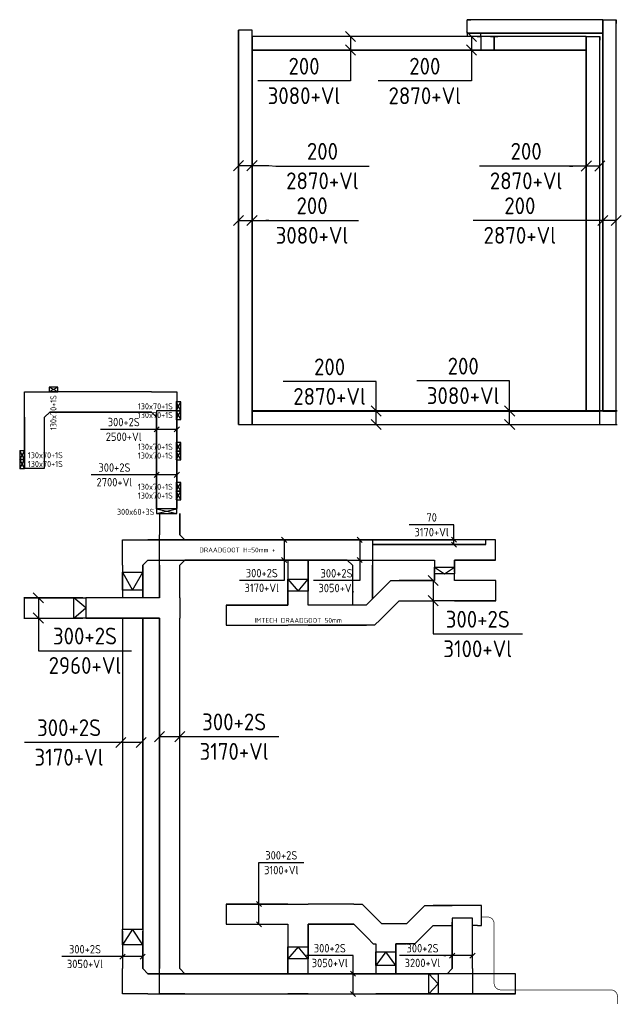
# Model space of a CAD drawing. Header units: millimetres. Extents: x 6367 to 78587, y -395 to 56595.
# Tile 3 of 6: x 30750 to 39670, y 15970 to 30575. Entities that reach past the tile are written whole.
import ezdxf
from ezdxf.enums import TextEntityAlignment as Align

# ---------------------------------------------------------------- set-up
doc = ezdxf.new("R2010")
doc.units = ezdxf.units.MM
doc.header["$LTSCALE"] = 100
doc.linetypes.add('HIDDEN', pattern=[9.525, 6.35, -3.175])
doc.layers.get('0').update_dxf_attribs({"linetype": 'CONTINUOUS'})
for name, color, linetype in [('EB61301-_ATTRIB', 2, 'CONTINUOUS'), ('EB6138--_ATTRIB', 2, 'CONTINUOUS'), ('EL61301-_KABELGOOT', 3, 'CONTINUOUS'), ('EL61307-_DRAADGOOT', 3, 'HIDDEN'), ('EL61307-_DRAADGOOT_IMTECH', 3, 'HIDDEN'), ('EM61301-_BEMATING', 1, 'CONTINUOUS'), ('EM61307-_BEMATING', 1, 'CONTINUOUS')]:
    doc.layers.add(name, color=color, linetype=linetype)
doc.styles.add('1_8', font='iso')
doc.styles.add('NORATT', font='isocp.shx')
doc.styles.add('NORDIM', font='isocp.shx')

# ---------------------------------------------------------------- blocks, each defined once
blk = doc.blocks.new('EH100000')
at = {"color": 0, "linetype": 'ByBlock'}
for p, q in [((1, 0.5), (0, 0.5)), ((1, 0.5, 1), (0, 0.5, 1)), ((0, -0.5, 1), (1, -0.5, 1)), ((1, -0.5), (0, -0.5))]:
    blk.add_line(p, q, dxfattribs=at)
at = {"color": 0, "linetype": 'ByBlock', "invisible_edges": 15}
for points in [[(1, -0.5), (0, -0.5), (0, 0.5), (1, 0.5)], [(0, 0.5), (1, 0.5), (1, 0.5, 1), (0, 0.5, 1)], [(0, -0.5, 1), (1, -0.5, 1), (1, -0.5), (0, -0.5)]]:
    blk.add_3dface(points, dxfattribs=at)
at = {"color": 0, "style": 'NORATT'}
for tag, flags in [('M_CODE', 8), ('MERK', 9)]:
    blk.add_attdef(tag, text='', height=1.8, rotation=180, dxfattribs=dict(at, flags=flags)).set_placement((0.5, 0), align=Align.MIDDLE_CENTER)
for tag, flags in [('FUNCTIE', 8), ('SCHOT', 9)]:
    blk.add_attdef(tag, text='', height=1.8, dxfattribs=dict(at, flags=flags)).set_placement((0.5, 0), align=Align.MIDDLE_CENTER)
blk = doc.blocks.new('EH100005')
at = {"color": 0}
blk.add_lwpolyline([(-1, -0.5), (0, -0.5), (0, 0.5), (-1, 0.5)], dxfattribs=at)
blk.add_lwpolyline([(-1, -0.5), (0, -0.5), (0, 0.5), (-1, 0.5)], dxfattribs=at)
blk.add_lwpolyline([(-1, -0.5), (0, -0.5), (0, 0.5), (-1, 0.5)], dxfattribs=at)
at = {"color": 0, "style": 'NORATT', "flags": 9}
blk.add_attdef('HULPSTUK', text='', height=0.5, dxfattribs=at).set_placement((0, 0), align=Align.MIDDLE)
blk.add_attdef('HULPSTUK', text='', height=0.5, dxfattribs=at).set_placement((0, 0), align=Align.MIDDLE)
blk.add_attdef('HULPSTUK', text='', height=0.5, dxfattribs=at).set_placement((0, 0), align=Align.MIDDLE)
blk = doc.blocks.new('*U61')
for p, q in [((-175, -75), (-25, 75)), ((-100, 0), (350, 0)), ((25, -75), (175, 75)), ((350, 0), (302, 0)), ((302, 0), (1683, 0))]:
    blk.add_line(p, q)
at = {"color": 2, "style": 'NORDIM'}
for s, p in [('2870+Vl', (992, 219)), ('200', (992, -219))]:
    blk.add_text(s, height=250, rotation=180, dxfattribs=at).set_placement(p, align=Align.MIDDLE)
blk = doc.blocks.new('*U62')
for p, q in [((-175, -75), (-25, 75)), ((-100, 0), (350, 0)), ((25, -75), (175, 75)), ((350, 0), (638, 0)), ((638, 0), (2020, 0))]:
    blk.add_line(p, q)
at = {"color": 2, "style": 'NORDIM'}
for s, p in [('2870+Vl', (1329, 219)), ('200', (1329, -219))]:
    blk.add_text(s, height=250, rotation=180, dxfattribs=at).set_placement(p, align=Align.MIDDLE)
blk = doc.blocks.new('*U63')
for p, q in [((548, 0), (548, 1375)), ((-175, -75), (-25, 75)), ((-100, 0), (350, 0)), ((25, -75), (175, 75)), ((350, 0), (548, 0))]:
    blk.add_line(p, q)
at = {"color": 2, "style": 'NORDIM'}
for s, p in [('3080+Vl', (329, 688)), ('200', (766, 688))]:
    blk.add_text(s, height=250, rotation=270, dxfattribs=at).set_placement(p, align=Align.MIDDLE)
blk = doc.blocks.new('*U64')
for p, q in [((536, 0), (536, 1381)), ((-175, -75), (-25, 75)), ((-100, 0), (350, 0)), ((25, -75), (175, 75)), ((350, 0), (536, 0))]:
    blk.add_line(p, q)
at = {"color": 2, "style": 'NORDIM'}
for s, p in [('2870+Vl', (317, 691)), ('200', (755, 691))]:
    blk.add_text(s, height=250, rotation=270, dxfattribs=at).set_placement(p, align=Align.MIDDLE)
blk = doc.blocks.new('*U65')
for p, q in [((-175, -75), (-25, 75)), ((-100, 0), (350, 0)), ((25, -75), (175, 75)), ((350, 0), (303, 0)), ((303, 0), (1678, 0))]:
    blk.add_line(p, q)
at = {"color": 2, "style": 'NORDIM'}
for s, p in [('200', (990, 219)), ('3080+Vl', (990, -219))]:
    blk.add_text(s, height=250, dxfattribs=at).set_placement(p, align=Align.MIDDLE)
blk = doc.blocks.new('*U66')
for p, q in [((-175, -75), (-25, 75)), ((-100, 0), (350, 0)), ((25, -75), (175, 75)), ((350, 0), (453, -6)), ((453, -6), (1835, -6))]:
    blk.add_line(p, q)
at = {"color": 2, "style": 'NORDIM'}
for s, p in [('200', (1144, 212)), ('2870+Vl', (1144, -225))]:
    blk.add_text(s, height=250, dxfattribs=at).set_placement(p, align=Align.MIDDLE)
blk = doc.blocks.new('*U67')
for p, q in [((-175, -75), (-25, 75)), ((-100, 0), (350, 0)), ((25, -75), (175, 75)), ((350, 0), (559, 0)), ((559, 0), (559, -1375))]:
    blk.add_line(p, q)
at = {"color": 2, "style": 'NORDIM'}
for s, p in [('3080+Vl', (777, -688)), ('200', (340, -688))]:
    blk.add_text(s, height=250, rotation=90, dxfattribs=at).set_placement(p, align=Align.MIDDLE)
blk = doc.blocks.new('*U68')
for p, q in [((-175, -75), (-25, 75)), ((-100, 0), (350, 0)), ((25, -75), (175, 75)), ((350, 0), (559, 0)), ((559, 0), (559, -1381))]:
    blk.add_line(p, q)
at = {"color": 2, "style": 'NORDIM'}
for s, p in [('2870+Vl', (778, -691)), ('200', (340, -691))]:
    blk.add_text(s, height=250, rotation=90, dxfattribs=at).set_placement(p, align=Align.MIDDLE)
blk = doc.blocks.new('EH112-300-300-000-000-060')
at = {"color": 0, "linetype": 'ByBlock'}
for points in [[(-150, -225), (-150, 150), (-150, 150), (225, 150)], [(225, -150), (225, -150), (150, -225), (150, -225)]]:
    blk.add_lwpolyline(points, dxfattribs=at)
at = {"invisible_edges": 15}
for points in [[(225, 150), (225, -150), (225, -150), (-150, 150)], [(225, -150), (-150, 150), (-150, 150), (150, -225)], [(-150, 150), (150, -225), (150, -225), (-150, -225)]]:
    blk.add_3dface(points, dxfattribs=at)
at = {"color": 0, "style": 'NORATT', "flags": 1}
blk.add_attdef('HULPSTUK', (0, 0, 2000), '', height=1, rotation=270, dxfattribs=at)
blk = doc.blocks.new('*U88')
for p, q in [((-188, -38), (-112, 38)), ((-150, 0), (275, 0)), ((112, -38), (188, 38)), ((275, 0), (292, 0)), ((292, 0), (982, 0))]:
    blk.add_line(p, q)
at = {"color": 2, "style": 'NORDIM'}
for s, p in [('2500+Vl', (637, 109)), ('300+2S', (637, -109))]:
    blk.add_text(s, height=125, rotation=180, dxfattribs=at).set_placement(p, align=Align.MIDDLE)
blk = doc.blocks.new('EH100002')
at = {"color": 0}
for p, q in [((0.5, 0.5, 1), (-0.5, -0.5, 1)), ((-0.5, 0.5, 1), (0.5, -0.5, 1))]:
    blk.add_line(p, q, dxfattribs=at)
blk.add_lwpolyline([(-0.5, -0.5), (0.5, -0.5), (0.5, 0.5), (-0.5, 0.5)], close=True, dxfattribs=at)
at = {"color": 0, "style": '1_8'}
for tag, flags, p in [('FUNCTIE', 9, (0, -0.08, 1)), ('SCHOT', 9, (0, -0.04, 1)), ('CODE', 8, (0, -2, 1))]:
    blk.add_attdef(tag, text='', height=0.01, dxfattribs=dict(at, flags=flags)).set_placement(p, align=Align.MIDDLE_CENTER)
blk = doc.blocks.new('*U89')
for p, q in [((-188, -38), (-112, 38)), ((-150, 0), (275, 0)), ((112, -38), (188, 38)), ((275, 0), (430, 0)), ((430, 0), (1121, 0))]:
    blk.add_line(p, q)
at = {"color": 2, "style": 'NORDIM'}
for s, p in [('2700+Vl', (775, 109)), ('300+2S', (775, -109))]:
    blk.add_text(s, height=125, rotation=180, dxfattribs=at).set_placement(p, align=Align.MIDDLE)
blk = doc.blocks.new('EH113-300-300-300-000-060')
at = {"color": 0, "linetype": 'ByBlock'}
for points in [[(-225, 150), (0, 150), (0, 150), (225, 150)], [(-150, -225), (-150, -225), (-225, -150), (-225, -150)], [(225, -150), (225, -150), (150, -225), (150, -225)]]:
    blk.add_lwpolyline(points, dxfattribs=at)
at = {"invisible_edges": 15}
for points in [[(0, 150), (225, -150), (-225, -150), (0, 150)], [(-225, -150), (0, 150), (-225, 150), (-225, -150)], [(225, -150), (225, 150), (0, 150), (225, -150)], [(150, -225), (-150, -225), (-225, -150), (225, -150)], [(-150, -225), (150, -225), (150, -225), (-150, -225)]]:
    blk.add_3dface(points, dxfattribs=at)
at = {"color": 0, "style": 'NORATT', "flags": 1}
blk.add_attdef('HULPSTUK', (0, 0, 2000), '', height=1, rotation=270, dxfattribs=at)
blk = doc.blocks.new('*U105')
for p, q in [((-188, -38), (-112, 38)), ((-150, 0), (275, 0)), ((112, -38), (188, 38)), ((275, 0), (292, 0)), ((292, 0), (982, 0))]:
    blk.add_line(p, q)
at = {"color": 2, "style": 'NORDIM'}
for s, p in [('2500+Vl', (637, 109)), ('300+2S', (637, -109))]:
    blk.add_text(s, height=125, rotation=180, dxfattribs=at).set_placement(p, align=Align.MIDDLE)
blk = doc.blocks.new('*U107')
for p, q in [((-188, -38), (-112, 38)), ((-150, 0), (275, 0)), ((112, -38), (188, 38)), ((275, 0), (430, 0)), ((430, 0), (1121, 0))]:
    blk.add_line(p, q)
at = {"color": 2, "style": 'NORDIM'}
for s, p in [('2700+Vl', (775, 109)), ('300+2S', (775, -109))]:
    blk.add_text(s, height=125, rotation=180, dxfattribs=at).set_placement(p, align=Align.MIDDLE)
blk = doc.blocks.new('EH173-300-300-300-000-060')
at = {"color": 0, "linetype": 'ByBlock'}
for points in [[(-150, 150), (0, 150), (0, 150), (150, 150)], [(-150, -150), (-150, -150), (-150, -150), (-150, -150)], [(150, -150), (150, -150), (150, -150), (150, -150)]]:
    blk.add_lwpolyline(points, dxfattribs=at)
at = {"invisible_edges": 15}
for points in [[(0, 150), (150, -150), (-150, -150), (0, 150)], [(-150, -150), (0, 150), (-150, 150), (-150, -150)], [(150, -150), (150, 150), (0, 150), (150, -150)], [(-150, -150), (150, -150), (150, -150), (-150, -150)], [(150, -150), (-150, -150), (-150, -150), (150, -150)]]:
    blk.add_3dface(points, dxfattribs=at)
at = {"color": 0, "style": 'NORATT', "flags": 1}
blk.add_attdef('HULPSTUK', (0, 0, 3170), '', height=1, rotation=90, dxfattribs=at)
blk = doc.blocks.new('*U111')
for p, q in [((-188, -38), (-112, 38)), ((-150, 0), (275, 0)), ((112, -38), (188, 38)), ((275, 0), (453, 0)), ((453, 0), (453, -663))]:
    blk.add_line(p, q)
at = {"color": 2, "style": 'NORDIM'}
for s, p in [('300+2S', (344, -331)), ('3170+Vl', (563, -331))]:
    blk.add_text(s, height=125, rotation=90, dxfattribs=at).set_placement(p, align=Align.MIDDLE)
blk = doc.blocks.new('EH112-300-300-000-000-060-15')
at = {"color": 0, "linetype": 'ByBlock'}
for points in [[(-150, 62), (-62, 150), (-62, 150), (62, 150)], [(62, -150), (62, -150), (62, -150), (62, -150)]]:
    blk.add_lwpolyline(points, dxfattribs=at)
at = {"invisible_edges": 15}
for points in [[(62, -150), (-150, 62), (-62, 150), (62, -150)], [(-62, 150), (62, -150), (62, -150), (-62, 150)], [(62, -150), (-62, 150), (62, 150), (62, -150)]]:
    blk.add_3dface(points, dxfattribs=at)
at = {"color": 0, "style": 'NORATT', "flags": 1}
blk.add_attdef('HULPSTUK', (0, 0), '', height=1, dxfattribs=at)
blk = doc.blocks.new('EH112-300-300-000-000-060-16')
at = {"color": 0, "linetype": 'ByBlock'}
for points in [[(-150, 62), (-62, 150), (-62, 150), (62, 150)], [(62, -150), (62, -150), (62, -150), (62, -150)]]:
    blk.add_lwpolyline(points, dxfattribs=at)
at = {"invisible_edges": 15}
for points in [[(-62, 150), (62, -150), (62, -150), (-150, 62)], [(62, 150), (62, -150), (62, -150), (-62, 150)], [(62, -150), (-62, 150), (-62, 150), (62, -150)]]:
    blk.add_3dface(points, dxfattribs=at)
at = {"color": 0, "style": 'NORATT', "flags": 1}
blk.add_attdef('HULPSTUK', (0, 0), '', height=1, rotation=180, dxfattribs=at)
blk = doc.blocks.new('EH112-300-300-000-000-060-18')
at = {"color": 0, "linetype": 'ByBlock'}
for points in [[(-150, 62), (-62, 150), (-62, 150), (62, 150)], [(62, -150), (62, -150), (62, -150), (62, -150)]]:
    blk.add_lwpolyline(points, dxfattribs=at)
at = {"invisible_edges": 15}
for points in [[(62, -150), (-150, 62), (-62, 150), (62, -150)], [(-62, 150), (62, -150), (62, -150), (-62, 150)], [(62, -150), (-62, 150), (62, 150), (62, -150)]]:
    blk.add_3dface(points, dxfattribs=at)
at = {"color": 0, "style": 'NORATT', "flags": 1}
blk.add_attdef('HULPSTUK', (0, 0, 3100), '', height=1, rotation=45, dxfattribs=at)
blk = doc.blocks.new('EH112-300-300-000-000-060-19')
at = {"color": 0, "linetype": 'ByBlock'}
for points in [[(-150, 62), (-62, 150), (-62, 150), (62, 150)], [(62, -150), (62, -150), (62, -150), (62, -150)]]:
    blk.add_lwpolyline(points, dxfattribs=at)
at = {"invisible_edges": 15}
for points in [[(62, -150), (-150, 62), (-62, 150), (62, -150)], [(-62, 150), (62, -150), (62, -150), (-62, 150)], [(62, -150), (-62, 150), (62, 150), (62, -150)]]:
    blk.add_3dface(points, dxfattribs=at)
at = {"color": 0, "style": 'NORATT', "flags": 1}
blk.add_attdef('HULPSTUK', (0, 0, 3100), '', height=1, rotation=180, dxfattribs=at)
blk = doc.blocks.new('EH112-300-300-000-000-060-20')
at = {"color": 0, "linetype": 'ByBlock'}
for points in [[(-150, 62), (-62, 150), (-62, 150), (62, 150)], [(62, -150), (62, -150), (62, -150), (62, -150)]]:
    blk.add_lwpolyline(points, dxfattribs=at)
at = {"invisible_edges": 15}
for points in [[(-62, 150), (62, -150), (62, -150), (-150, 62)], [(62, 150), (62, -150), (62, -150), (-62, 150)], [(62, -150), (-62, 150), (-62, 150), (62, -150)]]:
    blk.add_3dface(points, dxfattribs=at)
at = {"color": 0, "style": 'NORATT', "flags": 1}
blk.add_attdef('HULPSTUK', (0, 0, 3100), '', height=1, dxfattribs=at)
blk = doc.blocks.new('*U114')
for p, q in [((-188, -38), (-112, 38)), ((-150, 0), (275, 0)), ((112, -38), (188, 38)), ((275, 0), (764, 0)), ((764, 0), (764, -663))]:
    blk.add_line(p, q)
at = {"color": 2, "style": 'NORDIM'}
for s, p in [('3100+Vl', (654, -331)), ('300+2S', (873, -331))]:
    blk.add_text(s, height=125, rotation=270, dxfattribs=at).set_placement(p, align=Align.MIDDLE)
blk = doc.blocks.new('EH100001')
at = {"linetype": 'ByBlock'}
for p, q in [((1, 0.5, 1), (0, 0.5, 1)), ((0, -0.5, 1), (1, -0.5, 1))]:
    blk.add_line(p, q, dxfattribs=at)
blk.add_lwpolyline([(0, -0.5), (1, 0), (0, 0.5)], dxfattribs=at)
blk.add_lwpolyline([(1, -0.5), (0, -0.5), (0, 0.5), (1, 0.5)], close=True, dxfattribs=at)
at = {"linetype": 'ByBlock', "invisible_edges": 15}
for points in [[(1, -0.5), (0, -0.5), (0, 0.5), (1, 0.5)], [(0, 0.5), (1, 0.5), (1, 0.5, 1), (0, 0.5, 1)], [(0, -0.5, 1), (1, -0.5, 1), (1, -0.5), (0, -0.5)]]:
    blk.add_3dface(points, dxfattribs=at)
at = {"color": 7, "style": 'NORATT', "flags": 9}
blk.add_attdef('HULPSTUK', text='', height=1.8, dxfattribs=at).set_placement((0.5, 0), align=Align.MIDDLE_CENTER)
at = {"style": 'NORATT'}
for tag, flags in [('FUNCTIE', 8), ('M_CODE', 8), ('SCHOT', 9)]:
    blk.add_attdef(tag, text='', height=1.8, dxfattribs=dict(at, flags=flags)).set_placement((0.5, 0), align=Align.MIDDLE_CENTER)
at = {"color": 0, "linetype": 'ByBlock', "style": 'NORATT', "flags": 9}
blk.add_attdef('MERK', text='', height=1.8, dxfattribs=at).set_placement((0.5, 0), align=Align.MIDDLE_CENTER)
blk = doc.blocks.new('*U118')
for p, q in [((-188, -38), (-112, 38)), ((-150, 0), (275, 0)), ((112, -38), (188, 38)), ((275, 0), (363, 0)), ((363, 0), (1050, 0))]:
    blk.add_line(p, q)
at = {"color": 2, "style": 'NORDIM'}
for s, p in [('3050+Vl', (706, 109)), ('300+2S', (706, -109))]:
    blk.add_text(s, height=125, rotation=180, dxfattribs=at).set_placement(p, align=Align.MIDDLE)
blk = doc.blocks.new('*U119')
for p, q in [((419, 0), (419, 688)), ((-188, -38), (-112, 38)), ((-150, 0), (275, 0)), ((112, -38), (188, 38)), ((275, 0), (419, 0))]:
    blk.add_line(p, q)
at = {"color": 2, "style": 'NORDIM'}
for s, p in [('3050+Vl', (309, 344)), ('300+2S', (528, 344))]:
    blk.add_text(s, height=125, rotation=270, dxfattribs=at).set_placement(p, align=Align.MIDDLE)
blk = doc.blocks.new('*U120')
for p, q in [((-188, -38), (-112, 38)), ((-150, 0), (275, 0)), ((112, -38), (188, 38)), ((275, 0), (456, 0)), ((456, 0), (456, -688))]:
    blk.add_line(p, q)
at = {"color": 2, "style": 'NORDIM'}
for s, p in [('300+2S', (347, -344)), ('3050+Vl', (565, -344))]:
    blk.add_text(s, height=125, rotation=90, dxfattribs=at).set_placement(p, align=Align.MIDDLE)
blk = doc.blocks.new('*U122')
for p, q in [((-188, -38), (-112, 38)), ((-150, 0), (275, 0)), ((112, -38), (188, 38)), ((275, 0), (246, 0)), ((246, 0), (934, 0))]:
    blk.add_line(p, q)
at = {"color": 2, "style": 'NORDIM'}
for s, p in [('3200+Vl', (590, 109)), ('300+2S', (590, -109))]:
    blk.add_text(s, height=125, rotation=180, dxfattribs=at).set_placement(p, align=Align.MIDDLE)
blk = doc.blocks.new('EH112-300-300-000-000-060-6')
at = {"color": 0, "linetype": 'ByBlock'}
for points in [[(-150, 62), (-62, 150), (-62, 150), (62, 150)], [(62, -150), (62, -150), (62, -150), (62, -150)]]:
    blk.add_lwpolyline(points, dxfattribs=at)
at = {"invisible_edges": 15}
for points in [[(62, -150), (-150, 62), (-62, 150), (62, -150)], [(-62, 150), (62, -150), (62, -150), (-62, 150)], [(62, -150), (-62, 150), (62, 150), (62, -150)]]:
    blk.add_3dface(points, dxfattribs=at)
at = {"color": 0, "style": 'NORATT', "flags": 1}
blk.add_attdef('HULPSTUK', (0, 0, 3100), '', height=1, rotation=360, dxfattribs=at)
blk = doc.blocks.new('*U117')
for p, q in [((258, 0), (258, 663)), ((-72, -38), (2, 38)), ((-35, 0), (160, 0)), ((-2, -38), (72, 38)), ((160, 0), (258, 0))]:
    blk.add_line(p, q)
at = {"color": 2, "style": 'NORDIM'}
for s, p in [('3170+Vl', (149, 331)), ('70', (367, 331))]:
    blk.add_text(s, height=125, rotation=270, dxfattribs=at).set_placement(p, align=Align.MIDDLE)
blk = doc.blocks.new('*U133')
for p, q in [((-225, -75), (-75, 75)), ((-150, 0), (257, 0)), ((75, -75), (225, 75)), ((257, 0), (257, 0)), ((257, 0), (1582, 0))]:
    blk.add_line(p, q)
at = {"color": 2, "style": 'NORDIM'}
for s, p in [('3170+Vl', (919, 219)), ('300+2S', (919, -219))]:
    blk.add_text(s, height=250, rotation=180, dxfattribs=at).set_placement(p, align=Align.MIDDLE)
blk = doc.blocks.new('*U134')
for p, q in [((635, 0), (635, 1382)), ((-225, -75), (-75, 75)), ((-150, 0), (635, 0)), ((75, -75), (225, 75)), ((635, 0), (635, 0))]:
    blk.add_line(p, q)
at = {"color": 2, "style": 'NORDIM'}
for s, p in [('300+2S', (417, 691)), ('2960+Vl', (854, 691))]:
    blk.add_text(s, height=250, rotation=90, dxfattribs=at).set_placement(p, align=Align.MIDDLE)
blk = doc.blocks.new('*U132')
for p, q in [((-225, -75), (-75, 75)), ((-150, 0), (293, 0)), ((75, -75), (225, 75)), ((293, 0), (293, 0)), ((293, 0), (1618, 0))]:
    blk.add_line(p, q)
at = {"color": 2, "style": 'NORDIM'}
for s, p in [('300+2S', (956, 219)), ('3170+Vl', (956, -219))]:
    blk.add_text(s, height=250, dxfattribs=at).set_placement(p, align=Align.MIDDLE)
blk = doc.blocks.new('*U136')
for p, q in [((644, 0), (644, 1325)), ((-225, -75), (-75, 75)), ((-150, 0), (644, 0)), ((75, -75), (225, 75)), ((644, 0), (644, 0))]:
    blk.add_line(p, q)
at = {"color": 2, "style": 'NORDIM'}
for s, p in [('300+2S', (425, 663)), ('3100+Vl', (863, 663))]:
    blk.add_text(s, height=250, rotation=90, dxfattribs=at).set_placement(p, align=Align.MIDDLE)

msp = doc.modelspace()

# ---------------------------------------------------------------- linework, layer by layer
at = {"layer": 'EL61301-_KABELGOOT', "const_width": 10}
msp.add_lwpolyline([(39614, 15975), (39614, 16084, 0.414214), (39514, 16184), (37884, 16184, -0.414214), (37784, 16284), (37784, 17166, 0.414214), (37684, 17266), (37598, 17266)], format="xyb", dxfattribs=at)
at = {"layer": 'EL61307-_DRAADGOOT'}
for p, q in [((37386, 30375, 2870), (37386, 30325, 2870)), ((37386, 30375, 2925), (37386, 30325, 2925)), ((37586, 30325, 2870), (37586, 30375, 2870)), ((37586, 30325, 2925), (37586, 30375, 2925)), ((35682, 21984, 3170), (35682, 21892, 3100)), ((37538, 17437, 3100), (37163, 17437, 3160)), ((36328, 17166, 3100), (36117, 17166, 3100)), ((37538, 17137, 3100), (37463, 17137, 3170)), ((35993, 16866, 3220), (35905, 16954, 3100)), ((35993, 16866, 3220), (36028, 16866, 3220))]:
    msp.add_line(p, q, dxfattribs=at)

# ---------------------------------------------------------------- block references
at = {"layer": 'EL61301-_KABELGOOT'}
ref = msp.add_blockref('EH100002', (31250, 25090, -70), dxfattribs=dict(at, xscale=70, yscale=130, zscale=70, rotation=269.9999999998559))
ref.add_attrib('CODE', '130x70+1S', dxfattribs={"layer": 'EB61301-_ATTRIB', "color": 1, "height": 90, "rotation": 90, "style": 'NORATT', "flags": 8}).set_placement((31250, 25005, -70), align=Align.MIDDLE_RIGHT)
ref = msp.add_blockref('EH100002', (31250, 25090, -70), dxfattribs=dict(at, xscale=70, yscale=130, zscale=70, rotation=269.9999999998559))
ref.add_attrib('CODE', '130x70+1S', dxfattribs={"layer": 'EB61301-_ATTRIB', "height": 90, "rotation": 90, "style": 'NORATT', "flags": 8}).set_placement((31250, 25005, -70), align=Align.MIDDLE_RIGHT)
ref = msp.add_blockref('EH100002', (33105, 24840), dxfattribs=dict(at, xscale=70, yscale=130, zscale=70, rotation=179.9999999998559))
ref.add_attrib('CODE', '130x70+1S', dxfattribs={"layer": 'EB61301-_ATTRIB', "height": 90, "style": 'NORATT', "flags": 8}).set_placement((33020, 24840), align=Align.MIDDLE_RIGHT)
ref = msp.add_blockref('EH100002', (33105, 24710), dxfattribs=dict(at, xscale=70, yscale=130, zscale=70, rotation=179.9999999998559))
ref.add_attrib('CODE', '130x70+1S', dxfattribs={"layer": 'EB61301-_ATTRIB', "height": 90, "style": 'NORATT', "flags": 8}).set_placement((33020, 24710), align=Align.MIDDLE_RIGHT)
ref = msp.add_blockref('EH100002', (33105, 24240), dxfattribs=dict(at, xscale=70, yscale=130, zscale=70, rotation=179.9999999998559))
ref.add_attrib('CODE', '130x70+1S', dxfattribs={"layer": 'EB61301-_ATTRIB', "height": 90, "style": 'NORATT', "flags": 8}).set_placement((33020, 24240), align=Align.MIDDLE_RIGHT)
ref = msp.add_blockref('EH100002', (30785, 24115), dxfattribs=dict(at, xscale=70, yscale=130, zscale=70, rotation=179.9999999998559))
ref.add_attrib('CODE', '130x70+1S', dxfattribs={"layer": 'EB61301-_ATTRIB', "color": 1, "height": 90, "style": 'NORATT', "flags": 8}).set_placement((30870, 24115), align=Align.MIDDLE_LEFT)
ref = msp.add_blockref('EH100002', (30785, 24115), dxfattribs=dict(at, xscale=70, yscale=130, zscale=70, rotation=179.9999999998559))
ref.add_attrib('CODE', '130x70+1S', dxfattribs={"layer": 'EB61301-_ATTRIB', "height": 90, "style": 'NORATT', "flags": 8}).set_placement((30870, 24115), align=Align.MIDDLE_LEFT)
ref = msp.add_blockref('EH100002', (33105, 24110), dxfattribs=dict(at, xscale=70, yscale=130, zscale=70, rotation=179.9999999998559))
ref.add_attrib('CODE', '130x70+1S', dxfattribs={"layer": 'EB61301-_ATTRIB', "height": 90, "style": 'NORATT', "flags": 8}).set_placement((33020, 24110), align=Align.MIDDLE_RIGHT)
ref = msp.add_blockref('EH100002', (30785, 23985), dxfattribs=dict(at, xscale=70, yscale=130, zscale=70, rotation=179.9999999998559))
ref.add_attrib('CODE', '130x70+1S', dxfattribs={"layer": 'EB61301-_ATTRIB', "color": 1, "height": 90, "style": 'NORATT', "flags": 8}).set_placement((30870, 23985), align=Align.MIDDLE_LEFT)
ref = msp.add_blockref('EH100002', (30785, 23985), dxfattribs=dict(at, xscale=70, yscale=130, zscale=70, rotation=179.9999999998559))
ref.add_attrib('CODE', '130x70+1S', dxfattribs={"layer": 'EB61301-_ATTRIB', "height": 90, "style": 'NORATT', "flags": 8}).set_placement((30870, 23985), align=Align.MIDDLE_LEFT)
ref = msp.add_blockref('EH100002', (33105, 23646), dxfattribs=dict(at, xscale=70, yscale=130, zscale=70, rotation=179.9999999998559))
ref.add_attrib('CODE', '130x70+1S', dxfattribs={"layer": 'EB61301-_ATTRIB', "color": 1, "height": 90, "style": 'NORATT', "flags": 8}).set_placement((33020, 23646), align=Align.MIDDLE_RIGHT)
ref = msp.add_blockref('EH100002', (33105, 23646), dxfattribs=dict(at, xscale=70, yscale=130, zscale=70, rotation=179.9999999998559))
ref.add_attrib('CODE', '130x70+1S', dxfattribs={"layer": 'EB61301-_ATTRIB', "height": 90, "style": 'NORATT', "flags": 8}).set_placement((33020, 23646), align=Align.MIDDLE_RIGHT)
ref = msp.add_blockref('EH100002', (33105, 23516), dxfattribs=dict(at, xscale=70, yscale=130, zscale=70, rotation=179.9999999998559))
ref.add_attrib('CODE', '130x70+1S', dxfattribs={"layer": 'EB61301-_ATTRIB', "color": 1, "height": 90, "style": 'NORATT', "flags": 8}).set_placement((33020, 23516), align=Align.MIDDLE_RIGHT)
ref = msp.add_blockref('EH100002', (33105, 23516), dxfattribs=dict(at, xscale=70, yscale=130, zscale=70, rotation=179.9999999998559))
ref.add_attrib('CODE', '130x70+1S', dxfattribs={"layer": 'EB61301-_ATTRIB', "height": 90, "style": 'NORATT', "flags": 8}).set_placement((33020, 23516), align=Align.MIDDLE_RIGHT)
ref = msp.add_blockref('EH100002', (32930, 23285, 3200), dxfattribs=dict(at, xscale=70, yscale=300, zscale=60, rotation=90))
ref.add_attrib('CODE', '300x60+3S', dxfattribs={"layer": 'EB61301-_ATTRIB', "height": 90, "style": 'NORATT', "flags": 8}).set_placement((32469, 23275, 3200), align=Align.MIDDLE_CENTER)
at = {"layer": 'EL61307-_DRAADGOOT'}
for name, p, xscale, yscale, zscale in [('EH100000', (37386, 30475, 2870), 2008.839304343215, 200, 55), ('EH100005', (37386, 30475, 2870), -55, 200, 55), ('EH100000', (34195, 30225, 3080), 3591.16069566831, 200, 55), ('EH100000', (34195, 30225, 2870), 3391.160695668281, 200, 55), ('EH100000', (37786, 30225, 2870), 1364.535999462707, 200, 55), ('EH100005', (37786, 30225, 2870), -55, 200, 55), ('EH100000', (31195, 24905, 2700), 1510.000000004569, 300, 60), ('EH100000', (31195, 24905, 2700), 1510.000000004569, 300, 60), ('EH100005', (39351, 24670, 2870), 55, 200, 55), ('EH100005', (39595, 24670, 3080), 55, 200, 55), ('EH100000', (33199, 22710, 3170), 2408.193256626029, 300, 60), ('EH100000', (35982, 22825, 3170), 1678.580337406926, 70, 60), ('EH100000', (37199, 22710, 3050), 607.51339735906, 300, 60), ('EH100005', (37661, 22825, 3170), 60, 70, 60), ('EH100005', (37807, 22710, 3170), 60, 300, 60), ('EH100000', (37199, 22107, 3100), 611.3179533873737, 300, 60), ('EH100005', (37810, 22107, 3100), 60, 300, 60), ('EH100000', (31730, 21850, 3170), 1093.959985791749, 300, 60), ('EH100000', (35028, 21742, 3100), 861.6232589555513, 300, 60), ('EH100000', (35028, 17307, 3100), 674.4933655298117, 300, 60), ('EH100005', (37598, 17287, 3100), 60, 300, 60), ('EH100000', (36328, 17016, 3100), 157.3009461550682, 300, 60), ('EH100000', (36328, 16274, 3050), 1773.340108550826, 300, 60), ('EH100000', (36952, 16274, 3200), 135.8731147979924, 300, 60), ('EH100005', (38101, 16274, 3170), 60, 300, 60)]:
    msp.add_blockref(name, p, dxfattribs=dict(at, xscale=xscale, yscale=yscale, zscale=zscale))
for name, p, xscale, yscale, zscale, rotation in [('EH100000', (39495, 30575, 2870), 5804.999999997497, 200, 55, 270), ('EH100005', (39495, 30575, 2870), -55, 200, 55, 270), ('EH100005', (34095, 30420, 2870), 55, 200, 55, 90), ('EH100000', (34095, 30420, 3080), 5850.223014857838, 200, 55, 270), ('EH100005', (34095, 30420, 3080), 55, 200, 55, 90), ('EH100000', (34095, 24570, 2870), 5750.223014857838, 200, 55, 90), ('EH100005', (34195, 30225, 2870), 55, 200, 55, 180), ('EH100005', (37586, 30225, 2870), -55, 200, 55, 180), ('EH100005', (37786, 30225, 3080), -55, 200, 55, 180), ('EH100000', (39251, 30325, 2870), 5554.999999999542, 200, 55, 270), ('EH100005', (39251, 30325, 2870), -55, 200, 55, 270), ('EH100000', (32930, 23326, 2500), 1448.68452855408, 300, 60, 90.00000000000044), ('EH100005', (32930, 24775, 2500), 60, 300, 60, 90.00000000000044), ('EH100000', (32930, 23326, 2500), 1448.68452855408, 300, 60, 90.00000000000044), ('EH100005', (32930, 24775, 2500), 60, 300, 60, 90.00000000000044), ('EH100000', (39351, 24670, 2870), 5155.696695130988, 200, 55, 180), ('EH100000', (39609, 24671, 3080), 5400.000000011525, 200, 55, 180), ('EH100005', (39495, 24770, 2870), 55, 200, 55, 270), ('EH100000', (30970, 24680, 2700), 759.0906568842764, 300, 60, 270.0000000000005), ('EH100000', (30970, 24680, 2700), 759.0906568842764, 300, 60, 270.0000000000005), ('EH100000', (32930, 24680, 2700), 1360.164938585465, 300, 60, 270.0000000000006), ('EH100000', (32930, 24680, 2700), 1360.164938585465, 300, 60, 270.0000000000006), ('EH100005', (34095, 24570, 2870), 55, 200, 55, 270), ('EH100005', (34095, 24570, 3080), 55, 200, 55, 270), ('EH100005', (30970, 23921, 2700), 60, 300, 60, 270.0000000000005), ('EH100005', (30970, 23921, 2700), 60, 300, 60, 270.0000000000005), ('EH100000', (32974, 22935, 3170), 315.463522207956, 300, 60, 90.00000000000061), ('EH100000', (32974, 22935, 3170), 315.463522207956, 300, 60, 90.00000000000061), ('EH100000', (34728, 22710, 3050), 2078.616926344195, 300, 60, 180), ('EH100000', (36899, 22710, 3050), 1871.529868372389, 300, 60, 180), ('EH100000', (34878, 22275, 3050), 284.1326020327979, 300, 60, 90), ('EH100000', (37049, 22454, 3050), 105.6221331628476, 300, 60, 90), ('EH100000', (32424, 22000, 3050), 484.5366697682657, 300, 60, 90), ('EH100000', (32974, 22485, 3170), 484.5366697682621, 300, 60, 270), ('EH100000', (35832, 21984, 3170), 500.3077696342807, 300, 60, 90.00000000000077), ('EH100000', (37049, 22354, 3100), 97.16434462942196, 300, 60, 270), ('EH100000', (36899, 22107, 3100), 520.6425407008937, 300, 60, 180), ('EH100000', (34878, 22097, 3100), 204.7547827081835, 300, 60, 269.999999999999), ('EH100000', (36272, 22063, 3100), 391.9238815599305, 300, 60, 225), ('EH100000', (31554, 21850, 2960), 740.6567320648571, 300, 60, 180), ('EH100005', (30814, 21850, 2960), 60, 300, 60, 180), ('EH100005', (33812, 21742, 3100), 60, 300, 60, 180), ('EH100000', (34728, 21742, 3100), 916.1169263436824, 300, 60, 179.9999999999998), ('EH100000', (32424, 17083, 3170), 4617.252463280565, 300, 60, 90), ('EH100000', (32974, 21700, 3170), 5200.609174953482, 300, 60, 270), ('EH100005', (33812, 17307, 3100), 60, 300, 60, 179.9999999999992), ('EH100000', (34728, 17307, 3100), 916.1169263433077, 300, 60, 179.9999999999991), ('EH100000', (37163, 17287, 3100), 282.8672330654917, 300, 60, 180), ('EH100000', (35808, 17263, 3100), 286.9934451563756, 300, 60, 314.9999999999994), ('EH100000', (36591, 17060, 3100), 258.7091739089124, 300, 60, 44.99999999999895), ('EH100005', (37313, 17249, 3200), 60, 300, 60, 90), ('EH100000', (34878, 16822, 3100), 334.5332707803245, 300, 60, 90), ('EH100000', (37313, 17189, 3200), 689.866615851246, 300, 60, 270.0000000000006), ('EH100000', (32424, 16499, 3050), 353.3193677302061, 300, 60, 90), ('EH100000', (36178, 16748, 3100), 118.4384381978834, 300, 60, 90), ('EH100000', (34878, 16643, 3050), 218.9270031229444, 300, 60, 269.999999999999), ('EH100000', (36178, 16424, 3050), 119.9151400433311, 300, 60, 89.99999999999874), ('EH100000', (34728, 16274, 3050), 2078.616926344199, 300, 60, 180), ('EH100000', (36817, 16274, 3170), 3617.6237442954, 300, 60, 179.9999999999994), ('EH100000', (36028, 16274, 3050), 1000.515419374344, 300, 60, 179.9999999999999)]:
    msp.add_blockref(name, p, dxfattribs=dict(at, xscale=xscale, yscale=yscale, zscale=zscale, rotation=rotation))
for name, p in [('EH112-300-300-000-000-060', (30970, 24905, 2700)), ('EH112-300-300-000-000-060', (30970, 24905, 2700)), ('EH112-300-300-000-000-060', (32424, 22710, 3050)), ('EH173-300-300-300-000-060', (34878, 22710, 3050)), ('EH173-300-300-300-000-060', (37049, 22710, 3050)), ('EH112-300-300-000-000-060-6', (36316, 22107, 3220)), ('EH173-300-300-300-000-060', (34878, 17307, 3100)), ('EH112-300-300-000-000-060-15', (36818, 17287, 3100))]:
    msp.add_blockref(name, p, dxfattribs=at)
for name, p, rotation in [('EH112-300-300-000-000-060', (32930, 24905, 2700), 270.0000000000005), ('EH112-300-300-000-000-060', (32930, 24905, 2700), 270.0000000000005), ('EH113-300-300-300-000-060', (32974, 22710, 3170), 90.0000000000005), ('EH112-300-300-000-000-060', (35832, 22710, 3170), 270.0000000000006), ('EH173-300-300-300-000-060', (37049, 22107, 3100), 180), ('EH173-300-300-300-000-060', (32974, 21850, 3170), 270), ('EH173-300-300-300-000-060', (34878, 21742, 3100), 179.9999999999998), ('EH112-300-300-000-000-060-19', (35951, 21742, 3100), 180), ('EH112-300-300-000-000-060-18', (35764, 17307, 3100), 314.9999999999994), ('EH112-300-300-000-000-060-16', (36548, 17016, 3100), 180.0000000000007), ('EH112-300-300-000-000-060', (32424, 16274, 3050), 89.99999999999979), ('EH112-300-300-000-000-060', (32974, 16274, 3170), 89.99999999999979), ('EH173-300-300-300-000-060', (34878, 16274, 3050), 180), ('EH173-300-300-300-000-060', (36178, 16274, 3050), 179.9999999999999), ('EH112-300-300-000-000-060', (37313, 16274, 3200), 179.9999999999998)]:
    msp.add_blockref(name, p, dxfattribs=dict(at, rotation=rotation))
at = {"layer": 'EL61307-_DRAADGOOT', "extrusion": (2.22194e-12, 0.407176, 0.91335), "xscale": 294.7131497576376, "yscale": 300, "zscale": 60.00000000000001, "rotation": 89.99999999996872}
msp.add_blockref('EH100001', (-32424, -19199, 11898), dxfattribs=at)
at = {"layer": 'EL61307-_DRAADGOOT', "extrusion": (0, 0.447214, 0.894427), "xscale": 111.8033988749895, "yscale": 300.0000000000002, "zscale": 60.00000000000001, "rotation": 90}
msp.add_blockref('EH100001', (-37049, -18719, 12770), dxfattribs=at)
at = {"layer": 'EL61307-_DRAADGOOT', "extrusion": (0, 0.269172, 0.963092), "xscale": 185.7549070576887, "yscale": 300, "zscale": 60.00000000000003, "rotation": 90.00000000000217}
msp.add_blockref('EH100001', (-34878, -20632, 8933), dxfattribs=at)
at = {"layer": 'EL61307-_DRAADGOOT', "extrusion": (-0.766866, 0, 0.641807), "xscale": 273.8416822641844, "yscale": 300.0000000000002, "zscale": 60.00000000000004, "rotation": 90}
msp.add_blockref('EH100001', (-21850, 22522, -22298), dxfattribs=at)
at = {"layer": 'EL61307-_DRAADGOOT', "extrusion": (0, -0.462507, 0.886616), "xscale": 259.4555445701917, "yscale": 300, "zscale": 60.00000000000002, "rotation": 90}
msp.add_blockref('EH100001', (32424, 16353, -5090), dxfattribs=at)
at = {"layer": 'EL61307-_DRAADGOOT', "extrusion": (1.57772e-30, -0.269172, 0.963092), "xscale": 185.7549070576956, "yscale": 300, "zscale": 60, "rotation": 90.00000000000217}
msp.add_blockref('EH100001', (34878, 16850, -1542), dxfattribs=at)
at = {"layer": 'EL61307-_DRAADGOOT', "extrusion": (0, -0.238933, 0.971036), "xscale": 209.2639069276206, "yscale": 300, "zscale": 60.00000000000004, "rotation": 90}
msp.add_blockref('EH100001', (36178, 16794, -991), dxfattribs=at)
at = {"layer": 'EL61307-_DRAADGOOT', "extrusion": (-0.215605, 6.31089e-30, 0.976481), "xscale": 139.1432722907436, "yscale": 300.0000000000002, "zscale": 60.00000000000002, "rotation": 90.00000000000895}
msp.add_blockref('EH100001', (-16274, 36634, -4842), dxfattribs=at)
at = {"layer": 'EL61307-_DRAADGOOT_IMTECH'}
msp.add_blockref('EH112-300-300-000-000-060-20', (36316, 22107, 3100), dxfattribs=at)
at = {"layer": 'EM61301-_BEMATING', "rotation": 180}
for name, p in [('*U88', (32930, 24498, 5000)), ('*U105', (32930, 24498, 5000)), ('*U89', (32930, 23823, 2700)), ('*U107', (32930, 23823, 2700))]:
    msp.add_blockref(name, p, dxfattribs=at)
at = {"layer": 'EM61307-_BEMATING'}
for name, p, rotation in [('*U67', (35654, 30225, 3080), 270), ('*U68', (37448, 30225, 2870), 270), ('*U61', (39251, 28404, 2870), 180), ('*U62', (39495, 27596, 3080), 180), ('*U64', (36036, 24670, 2870), 90), ('*U63', (38014, 24670, 3080), 90), ('*U117', (37189, 22825, 3170), 90), ('*U111', (34671, 22710, 3170), 270), ('*U120', (35792, 22710, 3050), 270), ('*U136', (36879, 22107, 3100), 270), ('*U134', (31027, 21850, 3170), 270), ('*U133', (32401, 19854, 3380), 180), ('*U114', (34298, 17307, 3100), 90), ('*U118', (32424, 16678, 3050), 180), ('*U119', (35692, 16274, 3170), 90), ('*U122', (37313, 16693, 3170), 180)]:
    msp.add_blockref(name, p, dxfattribs=dict(at, rotation=rotation))
for name, p in [('*U66', (34095, 28410, 2870)), ('*U65', (34095, 27596, 3080)), ('*U132', (32974, 19940, 3170))]:
    msp.add_blockref(name, p, dxfattribs=at)

# ---------------------------------------------------------------- texts
at = {"layer": 'EB6138--_ATTRIB', "color": 2, "style": 'NORATT'}
for s, p in [('DRAADGOOT H=50mm +', (33978, 22709, 60)), ('IMTECH DRAADGOOT 50mm', (34879, 21665, 3100))]:
    msp.add_text(s, height=70, dxfattribs=at).set_placement(p, align=Align.MIDDLE_CENTER)

doc.saveas('drawing.dxf')
